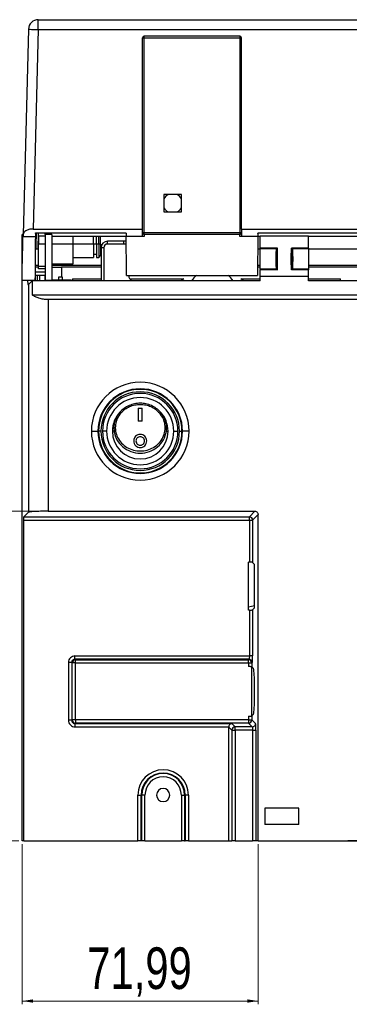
# Model space of a CAD drawing. Header units: millimetres. Extents: x 83 to 1528, y 34 to 1107.
# Tile 10 of 19: x 565 to 666, y 174 to 474. Entities that reach past the tile are written whole.
import ezdxf

# ---------------------------------------------------------------- set-up
doc = ezdxf.new("R2010")
doc.units = ezdxf.units.MM
doc.styles.add('SLDTEXTSTYLE0', font='TXT', dxfattribs={"width": 0.75})
doc.dimstyles.new('SLDDIMSTYLE0', dxfattribs={"dimtxt": 12.7, "dimasz": 3.302, "dimexe": 0, "dimexo": 0.0625, "dimgap": 3.175, "dimtad": 1, "dimrnd": 1e-09, "dimzin": 12, "dimdsep": 46, "dimtxsty": 'SLDTEXTSTYLE0', "dimsah": 1, "dimcen": 0.09, "dimadec": 0, "dimazin": 3, "dimtfac": 1, "dimtofl": 0, "dimtmove": 0, "dimatfit": 3, "dimfxl": 1, "dimfrac": 2, "dimtolj": 1, "dimtzin": 12, "dimarcsym": 0})

# ---------------------------------------------------------------- blocks, each defined once
blk = doc.blocks.new('_D_11')
at = {"color": 7, "linetype": 'Continuous', "lineweight": 18}
for p, q in [((573.04, 324.4), (533.65, 324.4)), ((534.65, 324.4), (534.65, 223.84)), ((565.15, 223.84), (533.65, 223.84))]:
    blk.add_line(p, q, dxfattribs=at)
for points in [[(534.65, 324.4), (534.15, 321.1), (535.16, 321.1)], [(534.65, 223.84), (535.16, 227.14), (534.15, 227.14)]]:
    blk.add_solid(points, dxfattribs=at)
at = {"color": 7, "linetype": 'Continuous', "lineweight": 18, "insert": (518.28, 245.2), "char_height": 12.7, "attachment_point": 1, "rotation": 90, "style": 'SLDTEXTSTYLE0'}
blk.add_mtext('100,56', dxfattribs=at)
blk = doc.blocks.new('_D_12')
at = {"color": 7, "linetype": 'Continuous', "lineweight": 18}
for p, q in [((566.15, 222.84), (566.15, 174)), ((638.14, 222.84), (638.14, 174)), ((566.15, 175), (638.14, 175))]:
    blk.add_line(p, q, dxfattribs=at)
for points in [[(566.15, 175), (569.45, 174.49), (569.45, 175.51)], [(638.14, 175), (634.84, 175.51), (634.84, 174.49)]]:
    blk.add_solid(points, dxfattribs=at)
at = {"color": 7, "linetype": 'Continuous', "lineweight": 18, "insert": (586, 191.37), "char_height": 12.7, "attachment_point": 1, "style": 'SLDTEXTSTYLE0'}
blk.add_mtext('71,99', dxfattribs=at)

msp = doc.modelspace()

# ---------------------------------------------------------------- linework, layer by layer
at = {"color": 7, "linetype": 'Continuous', "lineweight": 25}
for p, q in [((571.038, 471.336), (571.038, 474.336)), ((571.038, 474.336), (861.265, 474.336)), ((568.039, 471.414), (566.398, 408.758)), ((571.038, 471.336), (569.444, 410.491)), ((571.038, 471.336), (861.265, 471.336)), ((602.851, 410.491), (602.851, 468.836)), ((602.851, 468.836), (603.351, 468.836)), ((632.551, 469.336), (603.351, 469.336)), ((603.351, 468.836), (603.351, 469.336)), ((603.351, 468.836), (632.551, 468.836)), ((603.351, 409.336), (603.351, 468.836)), ((632.551, 469.336), (632.551, 468.836)), ((632.551, 468.836), (633.051, 468.836)), ((632.551, 468.836), (632.551, 409.336)), ((633.051, 410.491), (633.051, 468.836)), ((614.701, 420.986), (609.401, 420.986)), ((609.401, 420.986), (609.401, 415.686)), ((614.701, 415.686), (614.701, 420.986)), ((609.401, 415.686), (614.701, 415.686)), ((566.4, 408.836), (566.151, 408.836)), ((566.151, 399.336), (566.151, 408.836)), ((566.398, 408.758), (566.383, 408.17)), ((569.444, 410.491), (602.851, 410.491)), ((570.15, 409.138), (570.141, 408.17)), ((570.32, 405.715), (570.35, 409.136)), ((570.409, 409.136), (570.32, 405.715)), ((570.35, 409.336), (597.653, 409.336)), ((570.409, 409.136), (570.35, 409.136)), ((571.151, 408.336), (571.151, 409.336)), ((573.151, 408.836), (573.151, 409.336)), ((575.151, 408.836), (573.151, 408.836)), ((573.151, 408.836), (573.151, 394.836)), ((575.151, 408.836), (575.151, 394.836)), ((597.853, 409.138), (597.861, 408.17)), ((602.851, 408.469), (602.851, 410.491)), ((603.351, 409.336), (602.851, 409.336)), ((632.551, 409.336), (603.351, 409.336)), ((603.351, 408.836), (603.351, 409.336)), ((603.351, 408.836), (603.351, 408.17)), ((632.551, 408.836), (603.351, 408.836)), ((632.551, 409.336), (632.551, 408.836)), ((633.051, 409.336), (632.551, 409.336)), ((632.551, 408.17), (632.551, 408.836)), ((633.051, 410.491), (799.251, 410.491)), ((633.051, 410.491), (633.051, 408.469)), ((638.05, 409.138), (638.041, 408.17)), ((638.25, 409.336), (794.053, 409.336)), ((566.383, 408.17), (570.141, 408.17)), ((573.151, 408.336), (571.151, 408.336)), ((571.151, 408.336), (571.151, 405.836)), ((573.151, 405.836), (571.151, 405.836)), ((571.151, 399.018), (571.151, 405.836)), ((575.151, 408.336), (597.86, 408.336)), ((581.651, 405.836), (581.651, 408.336)), ((581.651, 399.836), (581.651, 405.836)), ((587.851, 405.836), (581.651, 405.836)), ((587.851, 405.836), (587.851, 408.336)), ((587.851, 405.836), (587.851, 401.836)), ((588.851, 405.836), (587.851, 405.836)), ((588.851, 405.836), (588.851, 408.336)), ((589.551, 405.836), (588.851, 405.836)), ((588.851, 405.836), (588.851, 401.836)), ((589.551, 405.836), (589.551, 408.336)), ((590.051, 405.836), (589.551, 405.836)), ((589.551, 405.836), (589.551, 401.836)), ((590.051, 405.836), (590.051, 408.336)), ((590.051, 405.836), (590.051, 402.436)), ((592.181, 405.91), (592.181, 406.776)), ((597.136, 406.776), (592.181, 406.776)), ((597.136, 405.91), (592.181, 405.91)), ((597.136, 405.91), (597.136, 406.776)), ((603.351, 408.17), (597.861, 408.17)), ((638.041, 408.17), (632.551, 408.17)), ((638.043, 408.336), (638.751, 408.336)), ((653.551, 408.336), (638.751, 408.336)), ((638.751, 404.678), (638.751, 408.336)), ((653.551, 408.336), (708.751, 408.336)), ((653.551, 404.678), (653.551, 408.336)), ((571.151, 404.336), (570.899, 404.336)), ((587.851, 402.836), (588.851, 402.836)), ((590.181, 404.336), (590.051, 404.336)), ((591.047, 404.776), (590.181, 404.776)), ((590.181, 404.776), (590.181, 394.721)), ((591.047, 404.776), (591.047, 394.721)), ((638.751, 404.336), (638.008, 404.336)), ((644.007, 404.678), (638.751, 404.678)), ((638.751, 404.678), (638.751, 404.459)), ((643.679, 404.459), (638.751, 404.459)), ((638.751, 398.213), (638.751, 404.459)), ((643.679, 404.459), (643.685, 404.463)), ((643.69, 404.459), (643.685, 404.463)), ((644.007, 404.678), (643.69, 404.462)), ((653.551, 404.678), (648.295, 404.678)), ((648.295, 404.678), (648.612, 404.466)), ((648.612, 404.466), (648.618, 404.463)), ((648.623, 404.466), (648.618, 404.463)), ((653.551, 404.459), (648.623, 404.459)), ((653.551, 404.678), (653.551, 404.459)), ((653.551, 404.459), (653.551, 398.213)), ((708.751, 404.336), (653.551, 404.336)), ((575.151, 399.836), (581.651, 399.836)), ((581.651, 401.836), (587.851, 401.836)), ((588.851, 401.836), (589.551, 401.836)), ((589.551, 401.836), (590.051, 402.436)), ((566.151, 394.836), (566.151, 399.336)), ((571.151, 399.336), (570.064, 399.336)), ((570.151, 394.766), (570.151, 398.836)), ((571.151, 398.836), (570.151, 398.836)), ((573.151, 397.336), (570.151, 397.336)), ((573.151, 399.018), (571.151, 399.018)), ((571.151, 398.336), (571.151, 399.018)), ((573.151, 398.336), (571.151, 398.336)), ((590.181, 399.336), (575.151, 399.336)), ((575.151, 398.836), (578.151, 398.836)), ((578.151, 398.836), (578.151, 395.836)), ((590.181, 398.836), (578.151, 398.836)), ((638.751, 398.836), (637.96, 398.836)), ((638.751, 399.336), (637.964, 399.336)), ((638.751, 398.213), (638.751, 397.994)), ((643.679, 398.212), (638.751, 398.213)), ((638.751, 395.974), (638.751, 397.994)), ((644.007, 397.994), (638.751, 397.994)), ((643.679, 398.205), (643.685, 398.209)), ((643.685, 398.209), (643.69, 398.212)), ((643.69, 398.209), (644.007, 397.994)), ((648.612, 398.205), (648.295, 397.994)), ((653.551, 397.994), (648.295, 397.994)), ((648.618, 398.209), (648.612, 398.205)), ((648.623, 398.212), (648.618, 398.209)), ((653.551, 398.213), (648.623, 398.212)), ((708.751, 399.336), (653.551, 399.336)), ((708.751, 398.836), (653.551, 398.836)), ((653.551, 398.213), (653.551, 397.994)), ((653.551, 395.974), (653.551, 397.994)), ((566.151, 394.836), (570.148, 394.836)), ((566.151, 223.836), (566.151, 394.836)), ((567.984, 393.398), (568.052, 393.444)), ((568.052, 393.444), (568.052, 324.1)), ((569.17, 394.721), (569.17, 390.394)), ((638.751, 394.721), (569.17, 394.721)), ((570.651, 396.336), (570.151, 396.336)), ((571.384, 396.336), (570.651, 396.336)), ((570.651, 396.336), (570.651, 394.721)), ((573.005, 396.336), (571.384, 396.336)), ((573.151, 396.336), (573.005, 396.336)), ((573.151, 394.836), (575.151, 394.836)), ((573.151, 394.721), (573.151, 394.836)), ((581.151, 394.836), (575.151, 394.836)), ((575.151, 394.836), (575.151, 394.721)), ((578.151, 395.836), (577.231, 395.836)), ((578.451, 395.836), (578.151, 395.836)), ((578.451, 394.836), (578.451, 395.836)), ((581.151, 394.721), (581.151, 394.836)), ((581.451, 395.336), (590.181, 395.336)), ((581.451, 395.336), (581.451, 394.721)), ((597.965, 396.318), (637.938, 396.318)), ((598.968, 395.336), (615.495, 395.336)), ((615.495, 395.336), (614.685, 394.721)), ((632.808, 395.336), (638.751, 395.336)), ((633.618, 394.721), (632.808, 395.336)), ((653.551, 395.974), (638.751, 395.974)), ((638.751, 394.721), (638.751, 395.974)), ((653.551, 394.721), (653.551, 395.974)), ((653.551, 395.336), (663.306, 395.336)), ((708.751, 394.721), (653.551, 394.721)), ((663.306, 394.721), (663.306, 395.336)), ((569.17, 390.394), (863.132, 390.394)), ((858.259, 388.951), (574.044, 388.951)), ((574.044, 388.951), (574.044, 324.398)), ((601.551, 355.836), (602.751, 355.836)), ((601.551, 355.836), (601.551, 351.836)), ((602.751, 351.836), (602.751, 355.836)), ((602.751, 351.836), (601.551, 351.836)), ((587.239, 348.836), (589.236, 348.836)), ((589.236, 348.836), (589.414, 348.836)), ((590.163, 348.836), (589.414, 348.836)), ((591.901, 348.836), (590.651, 348.836)), ((594.174, 348.837), (593.651, 348.836)), ((610.128, 348.837), (610.651, 348.836)), ((612.401, 348.836), (613.651, 348.836)), ((614.14, 348.836), (614.889, 348.836)), ((615.066, 348.836), (614.889, 348.836)), ((617.064, 348.836), (615.066, 348.836)), ((574.044, 324.398), (637.142, 324.398)), ((637.142, 324.398), (635.462, 322.718)), ((566.62, 223.836), (566.62, 321.72)), ((566.62, 321.72), (635.462, 321.72)), ((568.052, 324.1), (566.67, 322.718)), ((566.67, 322.718), (635.462, 322.718)), ((635.462, 321.72), (635.462, 322.718)), ((635.462, 321.72), (635.462, 308.847)), ((635.462, 321.72), (636.46, 321.72)), ((638.14, 323.4), (636.46, 321.72)), ((636.46, 321.72), (636.46, 308.797)), ((638.14, 223.836), (638.14, 323.4)), ((635.151, 294.257), (635.151, 308.847)), ((635.462, 308.847), (635.151, 308.847)), ((637.056, 308.202), (636.46, 308.797)), ((637.056, 294.902), (637.056, 308.202)), ((635.151, 295.257), (637.056, 295.6)), ((636.46, 294.306), (637.056, 294.902)), ((635.462, 294.257), (635.151, 294.257)), ((635.462, 294.257), (635.462, 280.27)), ((636.46, 294.306), (636.46, 280.27)), ((582.24, 280.27), (635.462, 280.27)), ((636.46, 280.27), (636.385, 280.27)), ((636.453, 279.534), (636.46, 280.27)), ((580.243, 278.273), (580.243, 260.625)), ((581.241, 278.273), (581.241, 260.625)), ((581.241, 278.273), (581.402, 278.113)), ((581.402, 260.785), (581.402, 278.113)), ((582.4, 278.113), (581.402, 278.113)), ((635.363, 279.272), (582.24, 279.272)), ((582.24, 279.272), (582.4, 279.111)), ((582.4, 279.111), (635.202, 279.111)), ((582.4, 278.113), (582.4, 279.111)), ((582.4, 278.113), (635.202, 278.113)), ((582.4, 260.785), (582.4, 278.113)), ((635.363, 279.272), (635.202, 279.111)), ((635.202, 278.113), (635.202, 279.111)), ((635.202, 278.113), (635.202, 277)), ((635.202, 278.113), (636.201, 278.113)), ((636.151, 277), (636.151, 261.898)), ((636.361, 278.273), (636.201, 278.113)), ((636.201, 278.113), (636.201, 276.95)), ((636.201, 276.95), (636.712, 276.439)), ((635.202, 261.898), (635.202, 260.785)), ((636.201, 261.948), (636.712, 262.458)), ((636.201, 261.948), (636.201, 260.785)), ((581.241, 260.625), (581.402, 260.785)), ((582.4, 260.785), (581.402, 260.785)), ((582.24, 259.626), (582.4, 259.786)), ((582.24, 259.626), (630.1, 259.626)), ((582.24, 258.627), (629.153, 258.627)), ((635.202, 260.785), (582.4, 260.785)), ((582.4, 260.785), (582.4, 259.786)), ((635.202, 259.786), (582.4, 259.786)), ((630.097, 257.632), (629.151, 258.578)), ((629.151, 223.836), (629.151, 258.578)), ((631.096, 258.63), (630.1, 259.626)), ((636.358, 258.63), (631.096, 258.63)), ((631.096, 257.632), (631.096, 258.63)), ((635.202, 260.785), (636.201, 260.785)), ((635.202, 260.785), (635.202, 259.786)), ((635.202, 259.786), (636.358, 258.63)), ((636.201, 260.785), (637.357, 259.629)), ((637.456, 257.632), (637.449, 258.37)), ((630.097, 257.632), (630.097, 223.836)), ((630.097, 257.632), (631.096, 257.632)), ((636.458, 257.632), (631.096, 257.632)), ((631.096, 257.632), (631.096, 223.836)), ((636.458, 257.632), (636.458, 223.836)), ((637.381, 257.632), (637.456, 257.632)), ((637.456, 257.632), (637.456, 223.836)), ((601.44, 223.836), (601.44, 237.836)), ((601.44, 237.836), (602.439, 237.836)), ((602.439, 223.836), (602.439, 237.836)), ((602.439, 237.836), (602.602, 237.836)), ((602.602, 223.836), (602.602, 237.836)), ((603.6, 237.836), (602.602, 237.836)), ((603.6, 223.836), (603.6, 237.836)), ((614.702, 237.836), (615.701, 237.836)), ((614.702, 237.836), (614.702, 223.836)), ((615.864, 237.836), (615.701, 237.836)), ((615.701, 237.836), (615.701, 223.836)), ((615.864, 237.836), (615.864, 223.836)), ((616.862, 237.836), (615.864, 237.836)), ((616.862, 237.836), (616.862, 223.836)), ((640.151, 233.836), (640.151, 228.836)), ((650.551, 233.836), (640.151, 233.836)), ((650.551, 228.836), (650.551, 233.836)), ((650.551, 228.836), (640.151, 228.836)), ((566.62, 223.836), (566.151, 223.836)), ((566.62, 223.836), (601.44, 223.836)), ((602.439, 223.836), (601.44, 223.836)), ((602.602, 223.836), (602.439, 223.836)), ((603.6, 223.836), (602.602, 223.836)), ((603.6, 223.836), (614.702, 223.836)), ((615.701, 223.836), (614.702, 223.836)), ((615.701, 223.836), (615.864, 223.836)), ((616.862, 223.836), (615.864, 223.836)), ((616.862, 223.836), (629.151, 223.836)), ((629.151, 223.836), (630.097, 223.836)), ((631.096, 223.836), (630.097, 223.836)), ((631.096, 223.836), (636.458, 223.836)), ((637.456, 223.836), (636.458, 223.836)), ((638.14, 223.836), (637.456, 223.836)), ((638.14, 223.836), (858.259, 223.836)), ((665.525, 223.835), (665.525, 223.836)), ((665.525, 223.835), (669.552, 223.835)), ((665.525, 223.835), (665.525, 223.835))]:
    msp.add_line(p, q, dxfattribs=at)
at = {"color": 8, "linetype": 'Continuous', "lineweight": 25}
for p, q in [((571.019, 409.336), (570.899, 404.336)), ((581.651, 405.836), (575.151, 405.836)), ((571.384, 396.336), (571.384, 394.721)), ((573.005, 396.336), (573.005, 394.721))]:
    msp.add_line(p, q, dxfattribs=at)
at = {"color": 7, "linetype": 'Continuous', "lineweight": 25, "flags": 128}
for points in [[(568.039, 471.414), (568.096, 471.413), (568.267, 471.408), (568.544, 471.401), (568.917, 471.391), (569.372, 471.379), (569.89, 471.366), (570.453, 471.351), (571.038, 471.336)], [(673.871, 223.834), (671.958, 223.834), (670.278, 223.835), (668.842, 223.835), (667.657, 223.835), (666.728, 223.835), (666.061, 223.835), (665.659, 223.835), (665.525, 223.835)]]:
    msp.add_lwpolyline(points, dxfattribs=at)
at = {"color": 7, "linetype": 'Continuous', "lineweight": 25}
for centre, radius, start, end in [((571.038, 471.336), 3, 90, 178.5), ((603.351, 468.836), 0.5, 90, 180), ((632.551, 468.836), 0.5, 0, 90), ((612.051, 418.336), 3, 117.95289, 152.04711), ((612.051, 418.336), 3, 27.95289, 62.04711), ((612.051, 418.336), 3, 207.95289, 242.04711), ((612.051, 418.336), 3, 297.95289, 332.04711), ((603.351, 409.336), 0.5, 180, 270), ((632.551, 409.336), 0.5, 270, 0), ((592.181, 404.776), 2, 90, 180), ((592.181, 404.776), 1.134, 90, 180), ((597.136, 404.776), 2, 67.87927, 90), ((597.136, 404.776), 1.134, 47.72394, 90), ((601.011, 396.776), 2.5, 190.54662, 235.26049), ((624.151, 390.236), 7.75, 128.2953, 144.63452), ((624.151, 390.236), 7.75, 35.36548, 51.7047), ((602.151, 348.836), 14.912, 0, 180), ((602.151, 348.836), 12.915, 0, 180), ((602.151, 348.836), 12.737, 0, 180), ((602.151, 348.836), 11.988, 0, 180), ((602.151, 348.836), 11.5, 0, 180), ((602.151, 348.836), 10.25, 0, 180), ((602.151, 348.836), 8.5, 136.9997, 180), ((602.151, 348.836), 8.5, 0, 43.0003), ((602.151, 348.836), 14.912, 180, 0), ((602.151, 348.836), 12.915, 180, 0), ((602.151, 348.836), 12.737, 180, 0), ((602.151, 348.836), 11.988, 180, 0), ((602.151, 348.836), 11.5, 180, 0), ((602.151, 348.836), 10.25, 180, 0), ((602.151, 348.836), 8.5, 180, 0), ((635.459, 321.717), 1.002, 0.18359, 89.81598), ((582.403, 278.11), 1.002, 90.18353, 179.81626), ((635.199, 278.11), 1.002, 0.1835, 89.81672), ((582.403, 260.788), 1.002, 180.18374, 269.81647), ((631.099, 257.628), 1.002, 90.18359, 179.81641), ((635.199, 260.788), 1.002, 270.18328, 359.8165), ((609.151, 237.836), 7.711, 360, 180), ((609.151, 237.836), 6.712, 360, 180), ((609.151, 237.836), 6.55, 360, 180), ((609.151, 237.836), 5.551, 0, 180), ((609.151, 237.836), 2, 0, 180), ((609.151, 237.836), 2, 180, 0)]:
    msp.add_arc(centre, radius, start, end, dxfattribs=at)
for points, knots in [([(569.444, 410.491), (569.223, 410.482), (568.775, 410.466), (567.994, 410.304), (567.207, 409.975), (566.55, 409.425), (566.451, 408.992), (566.398, 408.758)], [0, 0, 0, 0, 0.1304725, 0.2637907, 0.4910633, 0.7253095, 1, 1, 1, 1]), ([(570.15, 409.138), (570.152, 409.16), (570.155, 409.203), (570.187, 409.256), (570.224, 409.294), (570.261, 409.317), (570.303, 409.333), (570.334, 409.335), (570.35, 409.336)], [0, 0, 0, 0, 0.2847662, 0.5367443, 0.6840339, 0.8046867, 0.9059726, 1, 1, 1, 1]), ([(570.415, 409.336), (570.414, 409.333), (570.413, 409.327), (570.412, 409.281), (570.411, 409.214), (570.41, 409.162), (570.409, 409.136)], [0, 0, 0, 0, 0.2499758, 0.4999719, 0.7499681, 1, 1, 1, 1]), ([(597.653, 409.336), (597.668, 409.335), (597.699, 409.333), (597.741, 409.317), (597.778, 409.294), (597.816, 409.257), (597.847, 409.204), (597.851, 409.161), (597.853, 409.138)], [0, 0, 0, 0, 0.0933176, 0.1944255, 0.3152489, 0.4629926, 0.7134126, 1, 1, 1, 1]), ([(603.351, 408.17), (603.321, 408.171), (603.261, 408.173), (603.172, 408.188), (603.088, 408.213), (602.982, 408.262), (602.876, 408.347), (602.86, 408.427), (602.851, 408.469)], [0, 0, 0, 0, 0.10406623, 0.21005476, 0.32402186, 0.44277346, 0.7084378, 1, 1, 1, 1]), ([(633.051, 408.469), (633.043, 408.427), (633.026, 408.347), (632.92, 408.262), (632.815, 408.213), (632.73, 408.188), (632.642, 408.173), (632.581, 408.171), (632.551, 408.17)], [0, 0, 0, 0, 0.2915684, 0.5572802, 0.6754388, 0.7900326, 0.8956889, 1, 1, 1, 1]), ([(638.05, 409.138), (638.052, 409.16), (638.055, 409.203), (638.087, 409.256), (638.124, 409.294), (638.161, 409.317), (638.203, 409.333), (638.234, 409.335), (638.25, 409.336)], [0, 0, 0, 0, 0.2847649, 0.5367463, 0.6840353, 0.8046876, 0.905973, 1, 1, 1, 1]), ([(566.217, 401.836), (566.236, 402.575), (566.275, 404.054), (566.323, 405.902), (566.36, 407.314), (566.375, 407.885), (566.383, 408.17)], [0, 0, 0, 0, 0.2798789, 0.5597056, 0.7798728, 1, 1, 1, 1]), ([(570.141, 408.17), (570.139, 407.905), (570.134, 407.344), (570.122, 406.01), (570.107, 404.287), (570.09, 402.281), (570.072, 400.24), (570.056, 398.406), (570.043, 396.949), (570.034, 395.866), (570.028, 395.154), (570.024, 394.799), (570.025, 394.873), (570.025, 394.889)], [0, 0, 0, 0, 0.0863739, 0.1826041, 0.2867436, 0.3953419, 0.5039403, 0.6080805, 0.7043098, 0.7906842, 0.877058, 0.9732853, 1, 1, 1, 1]), ([(570.32, 405.715), (570.313, 405.457), (570.301, 404.998), (570.289, 404.538), (570.284, 404.336)], [0, 0, 0, 0, 0.5599969, 1, 1, 1, 1]), ([(597.965, 396.318), (597.96, 396.843), (597.952, 397.776), (597.937, 399.489), (597.923, 401.072), (597.91, 402.621), (597.897, 404.134), (597.884, 405.597), (597.871, 407.09), (597.865, 407.781), (597.861, 408.17)], [0, 0, 0, 0, 0.1598539, 0.2839968, 0.3921543, 0.5000006, 0.6078077, 0.7160035, 0.8401464, 1, 1, 1, 1]), ([(638.041, 408.17), (638.038, 407.781), (638.032, 407.09), (638.019, 405.597), (638.006, 404.134), (637.993, 402.621), (637.979, 401.072), (637.965, 399.489), (637.95, 397.776), (637.942, 396.843), (637.938, 396.318)], [0, 0, 0, 0, 0.1598537, 0.2839967, 0.3921531, 0.4999992, 0.6078068, 0.716003, 0.8401461, 1, 1, 1, 1]), ([(570.899, 404.336), (570.862, 404.336), (570.788, 404.336), (570.675, 404.336), (570.568, 404.336), (570.472, 404.336), (570.39, 404.336), (570.33, 404.336), (570.29, 404.336), (570.286, 404.336), (570.284, 404.336)], [0, 0, 0, 0, 0.1240836, 0.2495555, 0.3733724, 0.500059, 0.6239005, 0.750684, 0.8745898, 1, 1, 1, 1]), ([(643.679, 404.462), (643.659, 404.402), (643.617, 404.281), (643.564, 403.558), (643.529, 402.534), (643.517, 401.336), (643.529, 400.138), (643.564, 399.114), (643.617, 398.391), (643.659, 398.27), (643.679, 398.209)], [0, 0, 0, 0, 0.1255866, 0.2509846, 0.3752464, 0.5000007, 0.6247549, 0.7490154, 0.8744134, 1, 1, 1, 1]), ([(643.69, 404.462), (643.711, 404.402), (643.753, 404.281), (643.806, 403.559), (643.84, 402.535), (643.853, 401.337), (643.84, 400.138), (643.806, 399.114), (643.753, 398.391), (643.711, 398.27), (643.69, 398.209)], [0, 0, 0, 0, 0.1255084, 0.2507607, 0.3751276, 0.4998957, 0.6247064, 0.7490011, 0.8744101, 1, 1, 1, 1]), ([(644.007, 397.994), (644.02, 398.524), (644.045, 399.584), (644.055, 401.336), (644.045, 403.088), (644.02, 404.148), (644.007, 404.678)], [0, 0, 0, 0, 0.2499962, 0.4999971, 0.7499565, 1, 1, 1, 1]), ([(648.295, 397.994), (648.283, 398.53), (648.258, 399.591), (648.248, 401.336), (648.258, 403.08), (648.283, 404.141), (648.295, 404.678)], [0, 0, 0, 0, 0.25265021, 0.499999, 0.74734779, 1, 1, 1, 1]), ([(648.612, 398.209), (648.592, 398.27), (648.55, 398.391), (648.497, 399.114), (648.462, 400.138), (648.45, 401.336), (648.462, 402.534), (648.497, 403.558), (648.55, 404.281), (648.592, 404.402), (648.612, 404.462)], [0, 0, 0, 0, 0.1255796, 0.2509651, 0.3752451, 0.5000129, 0.6247788, 0.749072, 0.874434, 1, 1, 1, 1]), ([(648.623, 398.209), (648.644, 398.27), (648.686, 398.391), (648.739, 399.114), (648.773, 400.138), (648.786, 401.336), (648.773, 402.534), (648.739, 403.558), (648.686, 404.281), (648.644, 404.402), (648.623, 404.462)], [0, 0, 0, 0, 0.1255866, 0.2509846, 0.3752451, 0.4999993, 0.6247536, 0.7490154, 0.8744134, 1, 1, 1, 1]), ([(566.151, 399.336), (566.163, 399.792), (566.185, 400.606), (566.207, 401.46), (566.217, 401.836)], [0, 0, 0, 0, 0.5598247, 1, 1, 1, 1]), ([(567.746, 394.836), (567.752, 394.716), (567.784, 394.149), (567.857, 393.663), (567.917, 393.463), (567.945, 393.372)], [0, 0, 0, 0, 0.1264297, 0.601489, 1, 1, 1, 1]), ([(568.052, 393.444), (568.126, 393.573), (568.283, 393.847), (568.863, 394.419), (569.17, 394.721)], [0, 0, 0, 0, 0.47046183, 1, 1, 1, 1]), ([(577.231, 395.836), (577.218, 395.636), (577.196, 395.302), (577.174, 394.969), (577.165, 394.836)], [0, 0, 0, 0, 0.5998737, 1, 1, 1, 1]), ([(574.044, 388.951), (573.561, 388.97), (572.58, 389.01), (571.241, 389.32), (570.051, 389.779), (569.473, 390.183), (569.17, 390.394)], [0, 0, 0, 0, 0.24440488, 0.49728012, 0.73672432, 1, 1, 1, 1]), ([(595.935, 354.633), (595.607, 354.206), (594.965, 353.37), (594.372, 351.909), (594.062, 350.382), (594.137, 349.356), (594.174, 348.84)], [0, 0, 0, 0, 0.2559595, 0.5004465, 0.7490782, 1, 1, 1, 1]), ([(608.368, 354.633), (607.948, 355.033), (607.106, 355.835), (605.566, 356.681), (603.901, 357.216), (602.159, 357.395), (600.416, 357.218), (598.749, 356.687), (597.204, 355.841), (596.358, 355.036), (595.935, 354.633)], [0, 0, 0, 0, 0.1245304, 0.2497146, 0.3746487, 0.4994719, 0.6243434, 0.7492691, 0.8744436, 1, 1, 1, 1]), ([(595.935, 354.633), (595.954, 354.619), (595.993, 354.592), (596.072, 354.53), (596.162, 354.456), (596.225, 354.402), (596.257, 354.376)], [0, 0, 0, 0, 0.2465049, 0.4999973, 0.7534665, 1, 1, 1, 1]), ([(596.257, 354.376), (596.646, 354.768), (597.427, 355.555), (598.891, 356.38), (600.487, 356.891), (602.158, 357.06), (603.83, 356.889), (605.424, 356.374), (606.883, 355.549), (607.66, 354.765), (608.046, 354.376)], [0, 0, 0, 0, 0.1245262, 0.249568, 0.3749275, 0.5005333, 0.6260644, 0.7514497, 0.8764958, 1, 1, 1, 1]), ([(608.046, 354.376), (608.077, 354.402), (608.141, 354.456), (608.231, 354.53), (608.31, 354.592), (608.349, 354.619), (608.368, 354.633)], [0, 0, 0, 0, 0.2465317, 0.4999991, 0.7534896, 1, 1, 1, 1]), ([(610.128, 348.837), (610.166, 349.368), (610.239, 350.395), (609.926, 351.92), (609.338, 353.368), (608.697, 354.205), (608.368, 354.633)], [0, 0, 0, 0, 0.25800666, 0.49941951, 0.7435647, 1, 1, 1, 1]), ([(596.257, 354.376), (595.851, 353.83), (595.053, 352.754), (594.514, 350.802), (594.536, 348.796), (595.174, 346.844), (596.38, 345.126), (598.045, 343.797), (600.021, 342.965), (602.149, 342.682), (604.277, 342.964), (606.259, 343.796), (607.927, 345.135), (609.137, 346.856), (609.768, 348.814), (609.787, 350.813), (609.246, 352.758), (608.451, 353.831), (608.046, 354.376)], [0, 0, 0, 0, 0.0606876, 0.1195799, 0.1797331, 0.2426091, 0.3074749, 0.3727694, 0.4370219, 0.4999252, 0.5628539, 0.6272303, 0.6927609, 0.7580276, 0.8207896, 0.8808108, 0.9394068, 1, 1, 1, 1]), ([(594.174, 348.84), (594.212, 348.627), (594.296, 348.165), (594.376, 347.707), (594.5, 347.46), (594.51, 347.417), (594.56, 347.288), (594.713, 346.869), (595.299, 345.652), (596.721, 343.929), (599.228, 342.472), (602.147, 341.95), (605.07, 342.469), (607.56, 343.927), (609.44, 346.101), (609.899, 347.926), (610.128, 348.837)], [0, 0, 0, 0, 0.0288298, 0.0624766, 0.0624774, 0.0646696, 0.0684782, 0.0809111, 0.1246096, 0.2491215, 0.3744732, 0.5002604, 0.625969, 0.7510684, 0.8757843, 1, 1, 1, 1]), ([(604.151, 345.836), (604.12, 346.103), (604.059, 346.628), (603.589, 347.296), (602.928, 347.734), (602.152, 347.886), (601.375, 347.734), (600.714, 347.297), (600.243, 346.629), (600.182, 346.103), (600.151, 345.836)], [0, 0, 0, 0, 0.1316705, 0.2582864, 0.3803369, 0.4999065, 0.6195074, 0.7416134, 0.8683088, 1, 1, 1, 1]), ([(600.151, 345.836), (600.183, 345.565), (600.247, 345.03), (600.723, 344.366), (601.384, 343.935), (602.152, 343.787), (602.92, 343.935), (603.58, 344.366), (604.056, 345.03), (604.119, 345.565), (604.151, 345.836)], [0, 0, 0, 0, 0.13282789, 0.26219786, 0.38409237, 0.50010744, 0.61605308, 0.73790742, 0.86723423, 1, 1, 1, 1]), ([(603.451, 345.836), (603.431, 346.01), (603.391, 346.352), (603.085, 346.786), (602.655, 347.07), (602.151, 347.168), (601.647, 347.07), (601.217, 346.786), (600.911, 346.352), (600.872, 346.01), (600.851, 345.836)], [0, 0, 0, 0, 0.1318594, 0.2589123, 0.3810333, 0.5002094, 0.6192793, 0.7412467, 0.8681958, 1, 1, 1, 1]), ([(600.851, 345.836), (600.872, 345.66), (600.913, 345.313), (601.222, 344.881), (601.585, 344.644), (601.907, 344.551), (602.152, 344.528), (602.398, 344.551), (602.719, 344.645), (603.081, 344.882), (603.39, 345.314), (603.431, 345.66), (603.451, 345.836)], [0, 0, 0, 0, 0.132547, 0.261256, 0.3830608, 0.4422736, 0.5002588, 0.5581809, 0.6173666, 0.7389856, 0.8675724, 1, 1, 1, 1]), ([(574.044, 324.398), (573.633, 324.397), (572.816, 324.395), (571.366, 324.369), (569.823, 324.317), (568.741, 324.239), (568.185, 324.164), (568.096, 324.122), (568.052, 324.1)], [0, 0, 0, 0, 0.1352652, 0.2690028, 0.4999137, 0.7308878, 0.8646308, 1, 1, 1, 1]), ([(637.142, 324.398), (637.273, 324.385), (637.536, 324.358), (637.862, 324.121), (638.1, 323.795), (638.127, 323.532), (638.14, 323.4)], [0, 0, 0, 0, 0.2495791, 0.4999218, 0.7493934, 1, 1, 1, 1]), ([(566.62, 321.72), (566.621, 321.847), (566.622, 322.101), (566.634, 322.422), (566.65, 322.661), (566.663, 322.699), (566.67, 322.718)], [0, 0, 0, 0, 0.2493963, 0.4998301, 0.7493995, 1, 1, 1, 1]), ([(636.46, 308.797), (636.441, 308.804), (636.402, 308.817), (636.164, 308.833), (635.844, 308.845), (635.589, 308.846), (635.462, 308.847)], [0, 0, 0, 0, 0.2495314, 0.500011, 0.7495328, 1, 1, 1, 1]), ([(635.462, 294.257), (635.589, 294.257), (635.843, 294.259), (636.164, 294.27), (636.403, 294.287), (636.441, 294.3), (636.46, 294.306)], [0, 0, 0, 0, 0.2493967, 0.4998308, 0.7494003, 1, 1, 1, 1]), ([(582.24, 280.27), (581.978, 280.24), (581.455, 280.18), (580.793, 279.719), (580.333, 279.057), (580.273, 278.534), (580.243, 278.273)], [0, 0, 0, 0, 0.2499748, 0.5005014, 0.7502429, 1, 1, 1, 1]), ([(582.24, 279.272), (582.24, 279.292), (582.24, 279.334), (582.24, 279.567), (582.24, 279.89), (582.24, 280.144), (582.24, 280.27)], [0, 0, 0, 0, 0.2500024, 0.5000063, 0.7500028, 1, 1, 1, 1]), ([(635.462, 280.27), (635.46, 280.147), (635.457, 279.894), (635.436, 279.581), (635.41, 279.395), (635.385, 279.298), (635.37, 279.281), (635.363, 279.272)], [0, 0, 0, 0, 0.2427406, 0.4981832, 0.7150609, 0.8491074, 1, 1, 1, 1]), ([(581.241, 278.273), (581.221, 278.273), (581.18, 278.273), (580.946, 278.273), (580.623, 278.273), (580.369, 278.273), (580.243, 278.273)], [0, 0, 0, 0, 0.25000412, 0.50001003, 0.75000707, 1, 1, 1, 1]), ([(582.24, 279.272), (582.172, 279.268), (582.037, 279.26), (581.787, 279.18), (581.514, 278.998), (581.333, 278.726), (581.253, 278.476), (581.245, 278.341), (581.241, 278.273)], [0, 0, 0, 0, 0.1306495, 0.2576719, 0.5000499, 0.7425953, 0.8695395, 1, 1, 1, 1]), ([(636.201, 276.95), (636.182, 276.957), (636.143, 276.97), (635.905, 276.986), (635.585, 276.998), (635.33, 276.999), (635.202, 277)], [0, 0, 0, 0, 0.2495275, 0.5000032, 0.7495319, 1, 1, 1, 1]), ([(635.363, 279.272), (635.493, 279.256), (635.754, 279.226), (636.084, 278.995), (636.315, 278.665), (636.346, 278.404), (636.361, 278.273)], [0, 0, 0, 0, 0.25000027, 0.49999715, 0.75000067, 1, 1, 1, 1]), ([(636.712, 262.458), (636.743, 262.534), (636.798, 262.668), (636.874, 263.314), (636.948, 264.306), (637.011, 265.785), (637.051, 267.626), (637.064, 269.449), (637.051, 271.272), (637.011, 273.112), (636.948, 274.591), (636.874, 275.584), (636.798, 276.23), (636.743, 276.363), (636.712, 276.439)], [0, 0, 0, 0, 0.0849979, 0.1501588, 0.2215184, 0.3279374, 0.41497, 0.4999999, 0.5850299, 0.6720627, 0.7784816, 0.8498413, 0.9150022, 1, 1, 1, 1]), ([(635.202, 261.898), (635.329, 261.899), (635.584, 261.9), (635.904, 261.912), (636.143, 261.928), (636.182, 261.941), (636.201, 261.948)], [0, 0, 0, 0, 0.2493926, 0.4998375, 0.7493842, 1, 1, 1, 1]), ([(581.241, 260.625), (581.221, 260.625), (581.18, 260.625), (580.946, 260.625), (580.623, 260.625), (580.369, 260.625), (580.243, 260.625)], [0, 0, 0, 0, 0.2500041, 0.50001, 0.7500071, 1, 1, 1, 1]), ([(580.243, 260.625), (580.273, 260.363), (580.333, 259.839), (580.794, 259.178), (581.456, 258.718), (581.979, 258.657), (582.24, 258.627)], [0, 0, 0, 0, 0.2499712, 0.5004997, 0.7502423, 1, 1, 1, 1]), ([(581.241, 260.625), (581.245, 260.556), (581.253, 260.422), (581.333, 260.171), (581.515, 259.899), (581.787, 259.718), (582.038, 259.637), (582.172, 259.63), (582.24, 259.626)], [0, 0, 0, 0, 0.1306442, 0.2576651, 0.5000473, 0.7425942, 0.8695339, 1, 1, 1, 1]), ([(582.24, 259.626), (582.24, 259.605), (582.24, 259.564), (582.24, 259.331), (582.24, 259.007), (582.24, 258.754), (582.24, 258.627)], [0, 0, 0, 0, 0.2500018, 0.5000051, 0.750001, 1, 1, 1, 1]), ([(629.151, 258.578), (629.151, 258.587), (629.151, 258.603), (629.152, 258.62), (629.153, 258.627)], [0, 0, 0, 0, 0.5599641, 1, 1, 1, 1]), ([(630.1, 259.626), (629.997, 259.61), (629.79, 259.578), (629.496, 259.392), (629.289, 259.131), (629.179, 258.857), (629.161, 258.702), (629.153, 258.627)], [0, 0, 0, 0, 0.2457796, 0.4961525, 0.743842, 0.8764662, 1, 1, 1, 1]), ([(636.358, 258.63), (636.489, 258.646), (636.75, 258.676), (637.08, 258.907), (637.311, 259.237), (637.342, 259.498), (637.357, 259.629)], [0, 0, 0, 0, 0.2500008, 0.4999972, 0.7500001, 1, 1, 1, 1]), ([(636.358, 258.63), (636.366, 258.621), (636.381, 258.604), (636.405, 258.507), (636.432, 258.321), (636.453, 258.008), (636.456, 257.755), (636.458, 257.632)], [0, 0, 0, 0, 0.15138515, 0.28565157, 0.50194738, 0.75734949, 1, 1, 1, 1])]:
    msp.add_open_spline(points, degree=3, knots=knots, dxfattribs=at)
at = {"color": 8, "linetype": 'Continuous', "lineweight": 25}
for points, knots in [([(636.385, 280.27), (636.38, 280.27), (636.349, 280.27), (636.159, 280.27), (635.843, 280.27), (635.589, 280.27), (635.462, 280.27)], [0, 0, 0, 0, 0.052228, 0.3681432, 0.6840711, 1, 1, 1, 1]), ([(636.361, 278.273), (636.374, 278.315), (636.4, 278.398), (636.434, 278.86), (636.447, 279.309), (636.453, 279.534)], [0, 0, 0, 0, 0.3322322, 0.6662817, 1, 1, 1, 1]), ([(637.449, 258.37), (637.442, 258.595), (637.43, 259.044), (637.396, 259.504), (637.37, 259.587), (637.357, 259.629)], [0, 0, 0, 0, 0.3340301, 0.668559, 1, 1, 1, 1]), ([(636.458, 257.632), (636.585, 257.632), (636.839, 257.632), (637.155, 257.632), (637.344, 257.632), (637.376, 257.632), (637.381, 257.632)], [0, 0, 0, 0, 0.3159382, 0.6318755, 0.9478204, 1, 1, 1, 1])]:
    msp.add_open_spline(points, degree=3, knots=knots, dxfattribs=at)

# ---------------------------------------------------------------- dimensions: what is measured, and where the dimension line sits
at = {"color": 7, "linetype": 'Continuous', "lineweight": 18}
dim = msp.add_linear_dim(base=(534.653, 223.836), p1=(574.044, 324.398), p2=(566.151, 223.836), angle=90, dimstyle='SLDDIMSTYLE0', dxfattribs=at)
dim.commit()
dim.dimension.update_dxf_attribs({"geometry": '_D_11', "text_midpoint": (534.653, 271.001), "dimtype": 160})
dim = msp.add_linear_dim(base=(638.14, 175.002), p1=(566.151, 223.836), p2=(638.14, 223.836), dimstyle='SLDDIMSTYLE0', dxfattribs=at)
dim.commit()
dim.dimension.update_dxf_attribs({"geometry": '_D_12', "text_midpoint": (607.103, 175.002), "dimtype": 160})

doc.saveas('drawing.dxf')
